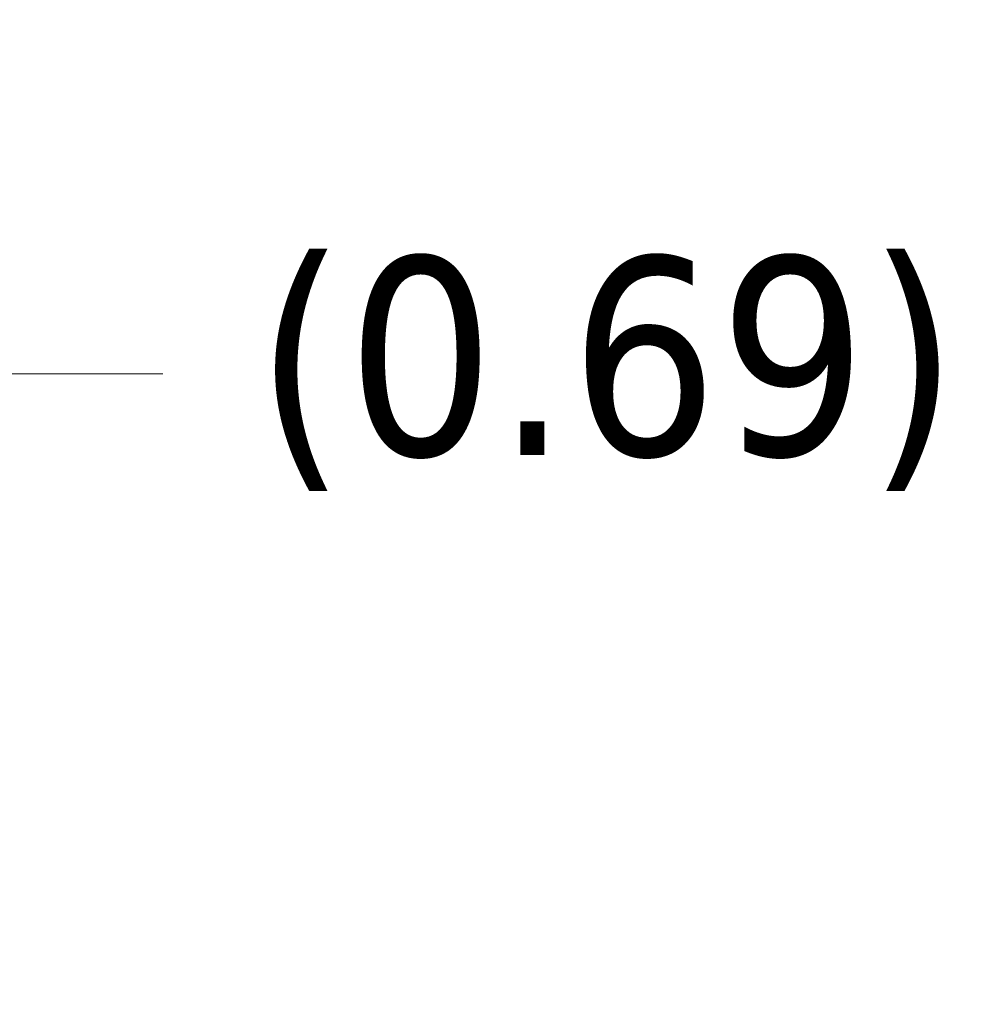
# Model space of a CAD drawing. Header units: inches. Extents: x 16 to 427, y 4 to 276.
# Tile 41 of 111: x 204 to 212, y 92 to 101. Entities that reach past the tile are written whole.
import ezdxf

# ---------------------------------------------------------------- set-up
doc = ezdxf.new("R2010")
doc.units = ezdxf.units.IN
doc.header["$LTSCALE"] = 26
doc.header["$MEASUREMENT"] = 0
doc.layers.get('0').update_dxf_attribs({"lineweight": 0})
doc.layers.add('Dimension (ANSI)', color=7, linetype='Continuous', lineweight=5)
doc.styles.add('ROMANS', font='tahoma.ttf')
doc.dimstyles.new('Default (ANSI)', dxfattribs={"dimscale": 26, "dimtxt": 0.07, "dimasz": 0.07, "dimexe": 0.125, "dimexo": 0.0625, "dimgap": 0.031496, "dimtad": 0, "dimtih": 1, "dimtoh": 1, "dimrnd": 1e-08, "dimzin": 0, "dimdsep": 46, "dimtxsty": 'ROMANS', "dimblk": 'Filled-1', "dimcen": 0.09, "dimdle": 0.393701, "dimclrd": 256, "dimclre": 256, "dimclrt": 256, "dimadec": 0, "dimazin": 0, "dimtfac": 0.928571, "dimtofl": 0, "dimtmove": 0, "dimatfit": 3, "dimfxl": 1, "dimtolj": 1, "dimtzin": 0, "dimlwd": -1, "dimlwe": -1, "dimarcsym": 0})

# ---------------------------------------------------------------- blocks, each defined once
blk = doc.blocks.new('Filled-1')
at = {"color": 0}
for p, q in [((0, 0), (-1, 0.1786)), ((-1, 0.1786), (-1, -0.1786)), ((-1, 0), (0, 0)), ((-1, -0.1786), (0, 0))]:
    blk.add_line(p, q, dxfattribs=at)
at = {"color": 0, "flags": 128}
blk.add_lwpolyline([(-1, -0.1786), (0, 0), (-1, 0.1786), (-1, -0.1786)], dxfattribs=at)
at = {"color": 0}
blk.add_solid([(-1, -0.1786), (0, 0), (-1, 0.1786), (-1, -0.1786)], dxfattribs=at)
blk = doc.blocks.new('*D25')
at = {"layer": 'Defpoints', "color": 0, "transparency": 16777216}
for p in [(201.256, 97.5691), (200.5665, 92.866), (201.256, 91.7844)]:
    blk.add_point(p, dxfattribs=at)
at = {"layer": 'Dimension (ANSI)', "transparency": 16777216}
for p, q in [((200.5665, 94.491), (200.5665, 100.8191)), ((201.256, 93.4094), (201.256, 100.8191)), ((198.7465, 97.5691), (196.9265, 97.5691)), ((203.076, 97.5691), (204.896, 97.5691))]:
    blk.add_line(p, q, dxfattribs=at)
at = {"layer": 'Dimension (ANSI)', "transparency": 16777216, "xscale": 1.820000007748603, "yscale": 1.820000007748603, "zscale": 1.820000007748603}
blk.add_blockref('Filled-1', (200.5665, 97.5691), dxfattribs=at)
at = {"layer": 'Dimension (ANSI)', "transparency": 16777216, "xscale": 1.820000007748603, "yscale": 1.820000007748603, "zscale": 1.820000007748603, "rotation": 180}
blk.add_blockref('Filled-1', (201.256, 97.5691), dxfattribs=at)
at = {"layer": 'Dimension (ANSI)', "transparency": 16777216, "insert": (208.9698, 97.5691), "char_height": 1.82, "attachment_point": 5, "style": 'ROMANS'}
blk.add_mtext('\\A1;(0.69)', dxfattribs=at)

msp = doc.modelspace()

# ---------------------------------------------------------------- dimensions: what is measured, and where the dimension line sits
at = {"layer": 'Dimension (ANSI)'}
dim = msp.add_linear_dim(base=(201.256, 97.5691), p1=(200.5665, 92.866), p2=(201.256, 91.7844), angle=180, text='(<>)', dimstyle='Default (ANSI)', override={"dimgap": 0.031496, "dimtih": 0, "dimtoh": 0, "dimdec": 2, "dimtol": 0, "dimlim": 0, "dimtp": 0, "dimtm": 0, "dimtdec": 2, "dimatfit": 1}, dxfattribs=at)
dim.commit()
dim.dimension.update_dxf_attribs({"geometry": '*D25', "text_midpoint": (208.9698, 97.5691), "dimtype": 160})

doc.saveas('drawing.dxf')
